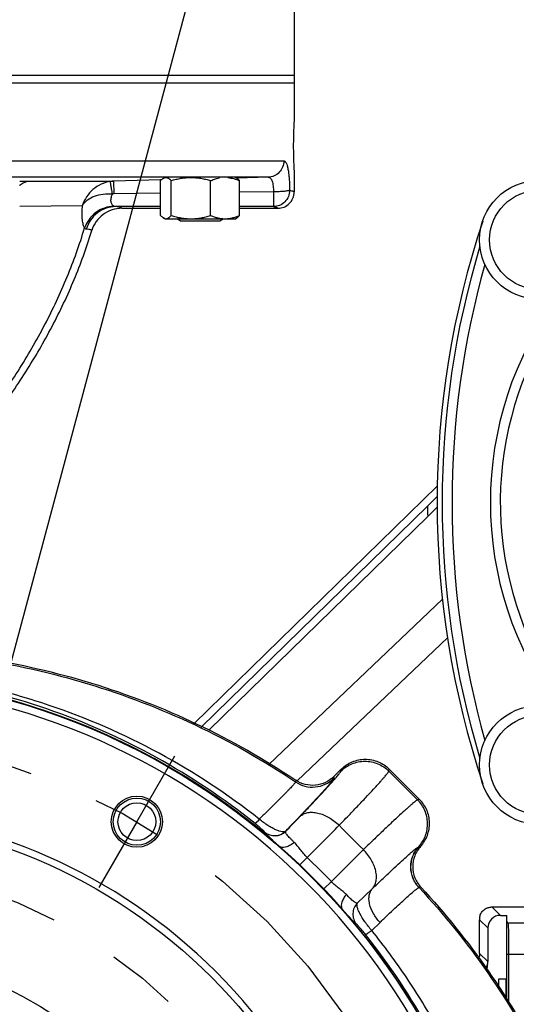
# Model space of a CAD drawing. Header units: inches. Extents: x 0 to 34, y 0 to 22.
# Tile 22 of 175: x 4.9 to 5.9, y 6.1 to 8.1. Entities that reach past the tile are written whole.
import ezdxf

# ---------------------------------------------------------------- set-up
doc = ezdxf.new("R2010")
doc.units = ezdxf.units.IN
doc.header["$LTSCALE"] = 1.87
doc.header["$MEASUREMENT"] = 0
doc.linetypes.add('CENTER', pattern=[0.6, 0.375, -0.075, 0.075, -0.075])
doc.layers.get('0').update_dxf_attribs({"linetype": 'CONTINUOUS'})
doc.layers.add('3_ALL_AXES', color=7, linetype='CONTINUOUS')
doc.layers.add('7_ALL_FEATURES', color=7, linetype='CONTINUOUS')
doc.styles.get("Standard").update_dxf_attribs({"font": 'txt', "width": 0.8})
doc.dimstyles.new('DIMSTYLE_2', dxfattribs={"dimtxt": 0.14, "dimasz": 0.156, "dimexe": 0.125, "dimexo": 0.0625, "dimgap": 0.07, "dimtad": 0, "dimtih": 1, "dimtoh": 1, "dimlfac": 4, "dimzin": 4, "dimdsep": 46, "dimtxsty": 'Standard', "dimblk": '_FILLED', "dimblk1": '_FILLED', "dimblk2": '_FILLED', "dimcen": 0.09, "dimadec": 0, "dimazin": 0, "dimtp": 0.001, "dimtm": 0.001, "dimtfac": 1, "dimtofl": 0, "dimtmove": 0, "dimatfit": 3, "dimldrblk": '_FILLED', "dimfxl": 0, "dimtolj": 1, "dimtzin": 4, "dimarcsym": 0})
doc.dimstyles.new('DIMSTYLE_4', dxfattribs={"dimtxt": 0.14, "dimasz": 0.156, "dimexe": 0.125, "dimexo": 0.0625, "dimgap": 0.09, "dimtad": 0, "dimtih": 1, "dimtoh": 1, "dimdec": 0, "dimlfac": 4, "dimzin": 4, "dimdsep": 46, "dimtxsty": 'Standard', "dimblk": '_FILLED', "dimblk1": '_FILLED', "dimblk2": '_FILLED', "dimcen": 0.09, "dimadec": 0, "dimazin": 0, "dimtp": 0.5, "dimtm": 0.5, "dimtfac": 1, "dimtdec": 0, "dimtofl": 0, "dimtmove": 0, "dimatfit": 3, "dimldrblk": '_FILLED', "dimfxl": 0, "dimtolj": 1, "dimtzin": 4, "dimarcsym": 0})

# ---------------------------------------------------------------- blocks, each defined once
blk = doc.blocks.new('_FILLED')
at = {"color": 0, "linetype": 'ByBlock'}
blk.add_solid([(0, 0), (-1, 0.2), (-1, -0.2)], dxfattribs=at)
blk = doc.blocks.new('*D17')
at = {"color": 2, "linetype": 'Continuous'}
for p, q in [((7.6595, 8.1041), (9.6609, 8.1041)), ((9.5359, 8.1041), (9.5359, 6.7535)), ((9.5359, 5.403), (9.5359, 6.7535)), ((9.5359, 6.7535), (9.5359, 5.1201)), ((5.7732, 5.403), (9.6609, 5.403))]:
    blk.add_line(p, q, dxfattribs=at)
at = {"color": 2, "linetype": 'Continuous', "xscale": 0.156, "yscale": 0.156, "zscale": 0.156}
for p, rotation in [((9.5359, 8.1041), 90), ((9.5359, 5.403), 270)]:
    blk.add_blockref('_FILLED', p, dxfattribs=dict(at, rotation=rotation))
at = {"color": 2, "linetype": 'Continuous', "insert": (9.4239, 5.0501), "char_height": 0.14, "width": 0.784, "attachment_point": 2, "line_spacing_factor": 0.9}
blk.add_mtext('10.80\\P[274,4]', dxfattribs=at)
blk = doc.blocks.new('*D22')
at = {"color": 2, "linetype": 'Continuous'}
for p, q in [((8.6362, 9.8525), (8.6362, 0.8779)), ((4.4896, 4.1194), (4.4896, 0.8779)), ((4.4896, 1.0029), (6.2969, 1.0029)), ((8.6362, 1.0029), (7.2209, 1.0029))]:
    blk.add_line(p, q, dxfattribs=at)
at = {"color": 2, "linetype": 'Continuous', "xscale": 0.156, "yscale": 0.156, "zscale": 0.156, "rotation": 180}
blk.add_blockref('_FILLED', (4.4896, 1.0029), dxfattribs=at)
at = {"color": 2, "linetype": 'Continuous', "xscale": 0.156, "yscale": 0.156, "zscale": 0.156}
blk.add_blockref('_FILLED', (8.6362, 1.0029), dxfattribs=at)
at = {"color": 2, "linetype": 'Continuous', "insert": (6.6469, 1.0729), "char_height": 0.14, "width": 0.784, "attachment_point": 2, "line_spacing_factor": 0.9}
blk.add_mtext('16.59\\P[421,3]', dxfattribs=at)
blk = doc.blocks.new('*D25')
at = {"color": 2, "linetype": 'Continuous'}
for p, q in [((4.8293, 6.6708), (5.3932, 8.7752)), ((3.8333, 6.5396), (2.744, 8.4265))]:
    blk.add_line(p, q, dxfattribs=at)
for start, end in [(75, 93.5888), (101.4467, 120)]:
    blk.add_arc((4.4896, 5.403), 3.3662, start, end, dxfattribs=at)
for points in [[(5.2019, 8.661), (5.3608, 8.6545), (5.2166, 8.7217)], [(2.9284, 8.4205), (2.8065, 8.3182), (2.9584, 8.3656)]]:
    blk.add_solid(points, dxfattribs=at)
at = {"color": 2, "linetype": 'Continuous', "insert": (4.0502, 8.8104), "char_height": 0.14, "width": 0.317333, "attachment_point": 2, "line_spacing_factor": 0.9}
blk.add_mtext('45\\Fgdt;{\\Fgdt;~}', dxfattribs=at)
blk = doc.blocks.new('*D26')
at = {"color": 2, "linetype": 'Continuous'}
for p, q in [((4.4896, 6.7155), (4.4896, 8.5199)), ((4.8293, 6.6708), (5.2963, 8.4137))]:
    blk.add_line(p, q, dxfattribs=at)
blk.add_arc((4.4896, 5.403), 2.9919, 75, 92.6016, dxfattribs=at)
for points in [[(4.6463, 8.422), (4.4896, 8.3949), (4.6447, 8.3596)], [(5.105, 8.299), (5.2639, 8.2929), (5.1196, 8.3597)]]:
    blk.add_solid(points, dxfattribs=at)
at = {"color": 2, "linetype": 'Continuous', "insert": (4.1251, 8.4426), "char_height": 0.14, "width": 0.317333, "attachment_point": 2, "line_spacing_factor": 0.9}
blk.add_mtext('15\\Fgdt;{\\Fgdt;~}', dxfattribs=at)

msp = doc.modelspace()

# ---------------------------------------------------------------- linework, layer by layer
at = {"color": 7, "linetype": 'Continuous'}
for p, q in [((5.427072, 7.952986), (3.552135, 7.952986)), ((5.427088, 7.952986), (5.427088, 7.882673)), ((3.552088, 7.798396), (5.40655, 7.798396)), ((5.427088, 7.773298), (5.427088, 7.736747)), ((5.375594, 7.765907), (3.583738, 7.765907)), ((4.881729, 7.758301), (4.901955, 7.758283)), ((4.901955, 7.758283), (5.069146, 7.758145)), ((5.069775, 7.732843), (5.069145, 7.758145)), ((5.161785, 7.760468), (5.069146, 7.758145)), ((5.163082, 7.7605), (5.161785, 7.760468)), ((5.375594, 7.765907), (5.313134, 7.76431)), ((5.161817, 7.73399), (5.069775, 7.732843)), ((5.386126, 7.736832), (5.318664, 7.735972)), ((5.386126, 7.736832), (5.386045, 7.707506)), ((4.88219, 7.70815), (5.006547, 7.710066)), ((5.161817, 7.707528), (5.07264, 7.70754)), ((5.084797, 7.704236), (5.161817, 7.704236)), ((5.386045, 7.707506), (5.318664, 7.707511)), ((5.318664, 7.704236), (5.394588, 7.704236)), ((5.019392, 7.66205), (5.013956, 7.662791)), ((5.02443, 7.65806), (5.024988, 7.659892)), ((5.69212, 7.112607), (5.711575, 7.131602)), ((5.711534, 7.110599), (5.692559, 7.092072)), ((5.506266, 6.575226), (5.50584, 6.571676)), ((5.506266, 6.575226), (5.520819, 6.58978)), ((5.520041, 6.585889), (5.520819, 6.58978)), ((5.615447, 6.585868), (5.616234, 6.589801)), ((5.615447, 6.585868), (5.672471, 6.528844)), ((5.616234, 6.589801), (5.676403, 6.529631)), ((5.430347, 6.567885), (5.429827, 6.564429)), ((5.676403, 6.529631), (5.672471, 6.528844)), ((5.368446, 6.464691), (5.368475, 6.464929)), ((5.41045, 6.466659), (5.410476, 6.466899)), ((5.674969, 6.435797), (5.678566, 6.436504)), ((5.674661, 6.435716), (5.674969, 6.435797)), ((5.453096, 6.414559), (5.438579, 6.399502)), ((5.501159, 6.366489), (5.486105, 6.351975)), ((5.552734, 6.323569), (5.582844, 6.352642)), ((5.675189, 6.354493), (5.675478, 6.354547)), ((5.581416, 6.2693), (5.597889, 6.285254))]:
    msp.add_line(p, q, dxfattribs=at)
for centre, radius, start, end in [((6.363848, 7.827986), 0.938354, 176.658895, 183.341105), ((5.070766, 7.696142), 0.062024, 91.497253, 98.546054), ((5.070556, 7.668506), 0.064342, 90.695318, 94.094565), ((4.489588, 5.402986), 1.376091, 337.61115, 105.051931), ((3.048888, 8.7934), 3.315222, 315.425554, 316.137285), ((-3.34203, 15.256654), 12.471442, 314.847417, 315.2610304), ((6.44663, 7.359526), 1.281162, 223.460277, 226.508028), ((5.388365, 6.488793), 0.031268, 230.428737, 314.936251), ((5.388391, 6.489034), 0.031268, 230.43404, 314.933043), ((13.813796, -1.898183), 11.721977, 134.725801, 135.1657828), ((4.05548, 4.969104), 2.010639, 44.026847, 45.96401), ((5.80029, 5.775273), 0.592568, 101.813241, 102.159198)]:
    msp.add_arc(centre, radius, start, end, dxfattribs=at)
for points, knots in [([(5.40655, 7.798396), (5.40655, 7.794242), (5.404963, 7.785872), (5.398139, 7.77519), (5.387872, 7.767884), (5.379663, 7.766016), (5.375594, 7.765907)], [0, 0, 0, 0, 0.25251061, 0.50357685, 0.75255934, 1, 1, 1, 1]), ([(5.40655, 7.798396), (5.406976, 7.798395), (5.407888, 7.798196), (5.409132, 7.797346), (5.410283, 7.796), (5.411851, 7.793309), (5.413505, 7.788635), (5.415086, 7.781643), (5.416363, 7.772983), (5.417327, 7.762911), (5.41797, 7.751756), (5.418182, 7.743991), (5.418238, 7.739995)], [0, 0, 0, 0, 0.02077068, 0.04407687, 0.07219051, 0.10642552, 0.19532332, 0.31228902, 0.45558561, 0.62154528, 0.80523734, 1, 1, 1, 1]), ([(4.881401, 7.749776), (4.881822, 7.750133), (4.883502, 7.751505), (4.885291, 7.752745), (4.886677, 7.753577)], [0, 0, 0, 0, 0.25474507, 1, 1, 1, 1]), ([(4.886677, 7.753577), (4.889027, 7.754987), (4.893968, 7.75724), (4.899327, 7.758183), (4.901955, 7.758283)], [0, 0, 0, 0, 0.51036597, 1, 1, 1, 1]), ([(5.061549, 7.757477), (5.055285, 7.756535), (5.042938, 7.752715), (5.026797, 7.742128), (5.014071, 7.727654), (5.008479, 7.716076), (5.006541, 7.710072)], [0, 0, 0, 0, 0.24954459, 0.50080082, 0.75147245, 1, 1, 1, 1]), ([(5.065956, 7.732683), (5.065708, 7.734333), (5.065218, 7.737535), (5.064491, 7.742139), (5.063807, 7.746307), (5.063187, 7.749919), (5.062645, 7.75288), (5.062245, 7.754905), (5.061965, 7.756141), (5.061809, 7.756776), (5.061677, 7.757196), (5.061599, 7.757417), (5.061549, 7.757477)], [0, 0, 0, 0, 0.19866079, 0.38559707, 0.5548356, 0.70140646, 0.8218961, 0.91312, 0.94704003, 0.97291687, 0.99059034, 1, 1, 1, 1]), ([(5.375593, 7.765907), (5.376381, 7.765917), (5.378058, 7.765576), (5.380262, 7.763934), (5.382084, 7.761309), (5.383569, 7.757783), (5.384719, 7.753423), (5.385849, 7.746372), (5.38612, 7.740733), (5.386126, 7.736832)], [0, 0, 0, 0, 0.07112092, 0.14873941, 0.24208634, 0.35633706, 0.49236491, 0.64801224, 1, 1, 1, 1]), ([(5.006541, 7.710072), (5.009077, 7.71424), (5.016141, 7.721933), (5.030535, 7.729455), (5.047659, 7.733017), (5.059753, 7.733079), (5.065956, 7.732685)], [0, 0, 0, 0, 0.21970363, 0.45814662, 0.72012441, 1, 1, 1, 1]), ([(5.068892, 7.708445), (5.068205, 7.708779), (5.066867, 7.709659), (5.064531, 7.712326), (5.062869, 7.717462), (5.063234, 7.724836), (5.064862, 7.73), (5.065962, 7.732683)], [0, 0, 0, 0, 0.08617204, 0.17825769, 0.39508644, 0.67292478, 1, 1, 1, 1]), ([(5.418238, 7.739995), (5.418223, 7.735777), (5.416529, 7.727264), (5.409367, 7.716491), (5.398691, 7.709242), (5.390227, 7.707522), (5.386045, 7.707506)], [0, 0, 0, 0, 0.25096911, 0.50150133, 0.75116242, 1, 1, 1, 1]), ([(5.418238, 7.739995), (5.418077, 7.739879), (5.417647, 7.739666), (5.416457, 7.739252), (5.414357, 7.738792), (5.411183, 7.738301), (5.407207, 7.737856), (5.402559, 7.737471), (5.39546, 7.737049), (5.38992, 7.736884), (5.386126, 7.736832)], [0, 0, 0, 0, 0.01841361, 0.04398835, 0.11667771, 0.21686864, 0.34151347, 0.48693667, 0.64869145, 1, 1, 1, 1]), ([(5.394588, 7.704236), (5.398816, 7.704236), (5.407365, 7.705927), (5.418164, 7.713167), (5.425399, 7.72397), (5.427088, 7.732519), (5.427088, 7.736747)], [0, 0, 0, 0, 0.250033, 0.50000437, 0.74997386, 1, 1, 1, 1]), ([(5.418238, 7.739995), (5.419534, 7.739759), (5.421341, 7.739397), (5.423548, 7.738817), (5.424795, 7.738421), (5.425782, 7.738015), (5.426587, 7.73758), (5.427088, 7.737075), (5.427088, 7.736747)], [0, 0, 0, 0, 0.40847721, 0.57120362, 0.70658136, 0.81518556, 0.89818583, 1, 1, 1, 1]), ([(5.010637, 7.665192), (5.010075, 7.666026), (5.009076, 7.668097), (5.007951, 7.671763), (5.007049, 7.676322), (5.006115, 7.684), (5.005749, 7.695369), (5.006168, 7.704906), (5.006547, 7.710066)], [0, 0, 0, 0, 0.06620624, 0.1501441, 0.25218505, 0.37178344, 0.6592165, 1, 1, 1, 1]), ([(5.068895, 7.708445), (5.062519, 7.708192), (5.049728, 7.705704), (5.032538, 7.696512), (5.018774, 7.682728), (5.012709, 7.671212), (5.010637, 7.665192)], [0, 0, 0, 0, 0.24936708, 0.50035795, 0.75115258, 1, 1, 1, 1]), ([(5.07264, 7.70754), (5.07231, 7.707555), (5.071025, 7.707667), (5.069757, 7.708029), (5.068892, 7.708445)], [0, 0, 0, 0, 0.2560372, 1, 1, 1, 1]), ([(5.07264, 7.70754), (5.066132, 7.707506), (5.052997, 7.70528), (5.035411, 7.695838), (5.021597, 7.68129), (5.01583, 7.669135), (5.013956, 7.662791)], [0, 0, 0, 0, 0.24797982, 0.49719214, 0.74796212, 1, 1, 1, 1]), ([(5.084797, 7.704236), (5.078178, 7.704236), (5.064846, 7.702098), (5.046939, 7.692791), (5.032833, 7.678359), (5.026913, 7.666224), (5.024988, 7.659892)], [0, 0, 0, 0, 0.25001869, 0.50000085, 0.74998267, 1, 1, 1, 1]), ([(5.084797, 7.704236), (5.084862, 7.70458), (5.084129, 7.705142), (5.083136, 7.705528), (5.081776, 7.705951), (5.080061, 7.706347), (5.076973, 7.70694), (5.074453, 7.707302), (5.07264, 7.70754)], [0, 0, 0, 0, 0.08181363, 0.16055281, 0.26833967, 0.40595419, 0.57371539, 1, 1, 1, 1]), ([(5.386045, 7.707506), (5.387304, 7.707268), (5.389058, 7.706904), (5.391197, 7.70632), (5.392404, 7.705922), (5.393354, 7.705512), (5.394133, 7.705073), (5.3946, 7.704558), (5.394588, 7.704236)], [0, 0, 0, 0, 0.40844222, 0.57098335, 0.70609908, 0.81441819, 0.8972208, 1, 1, 1, 1]), ([(4.513404, 6.958032), (4.568957, 7.010436), (4.675904, 7.116516), (4.796609, 7.259433), (4.879246, 7.37963), (4.932769, 7.471824), (4.977418, 7.566791), (5.00076, 7.632213), (5.010637, 7.665192)], [0, 0, 0, 0, 0.26204177, 0.51650085, 0.64040378, 0.76213456, 0.8818752, 1, 1, 1, 1]), ([(4.535931, 6.96425), (4.590421, 7.015586), (4.695236, 7.119642), (4.813449, 7.259913), (4.894507, 7.377851), (4.947156, 7.468327), (4.991274, 7.561515), (5.014525, 7.625698), (5.02443, 7.65806)], [0, 0, 0, 0, 0.2617667, 0.51603857, 0.6399474, 0.76176215, 0.8816615, 1, 1, 1, 1]), ([(5.013956, 7.662791), (5.013333, 7.662861), (5.011986, 7.663454), (5.01107, 7.664552), (5.010637, 7.665192)], [0, 0, 0, 0, 0.44802506, 1, 1, 1, 1]), ([(5.024988, 7.659892), (5.025015, 7.659984), (5.024998, 7.660216), (5.024737, 7.660508), (5.024312, 7.660777), (5.023699, 7.661042), (5.022897, 7.661304), (5.021448, 7.661679), (5.020253, 7.661904), (5.019392, 7.66205)], [0, 0, 0, 0, 0.04563184, 0.10171866, 0.18017192, 0.28552062, 0.41955203, 0.58307713, 1, 1, 1, 1]), ([(4.588622, 6.829029), (4.661891, 6.828204), (4.809465, 6.815653), (5.026846, 6.765518), (5.236778, 6.684312), (5.367942, 6.609934), (5.430347, 6.567885)], [0, 0, 0, 0, 0.24620023, 0.49562123, 0.74716477, 1, 1, 1, 1]), ([(4.573983, 6.825595), (4.648386, 6.825556), (4.798391, 6.814168), (5.019519, 6.764588), (5.233106, 6.682762), (5.366444, 6.607226), (5.429827, 6.564429)], [0, 0, 0, 0, 0.24609013, 0.49547058, 0.74704595, 1, 1, 1, 1]), ([(5.357911, 6.490513), (5.295456, 6.539683), (5.161874, 6.627466), (4.978761, 6.707166), (4.825952, 6.751544), (4.708876, 6.774937), (4.590273, 6.788218), (4.510723, 6.790246), (4.471006, 6.789562)], [0, 0, 0, 0, 0.25003573, 0.49998182, 0.62502901, 0.75005241, 0.87504838, 1, 1, 1, 1]), ([(5.349486, 6.481856), (5.287765, 6.53123), (5.155587, 6.619528), (4.937876, 6.716004), (4.707017, 6.773889), (4.548663, 6.785621), (4.469754, 6.784725)], [0, 0, 0, 0, 0.25018868, 0.50025917, 0.75020828, 1, 1, 1, 1]), ([(5.520041, 6.585889), (5.526248, 6.592083), (5.541277, 6.602127), (5.567741, 6.60734), (5.594206, 6.602114), (5.609237, 6.592065), (5.615447, 6.585868)], [0, 0, 0, 0, 0.24994698, 0.4999301, 0.74995412, 1, 1, 1, 1]), ([(5.520819, 6.58978), (5.527025, 6.595986), (5.54205, 6.606055), (5.568523, 6.611299), (5.595, 6.606072), (5.610028, 6.596006), (5.616234, 6.589801)], [0, 0, 0, 0, 0.25003095, 0.50000282, 0.74997491, 1, 1, 1, 1]), ([(5.506266, 6.575226), (5.501418, 6.570379), (5.489951, 6.562294), (5.469738, 6.556745), (5.448836, 6.558315), (5.436032, 6.564055), (5.430347, 6.567885)], [0, 0, 0, 0, 0.25002276, 0.50000122, 0.74997898, 1, 1, 1, 1]), ([(5.43917, 6.496173), (5.445108, 6.502366), (5.45636, 6.51415), (5.472188, 6.530909), (5.485956, 6.54569), (5.496042, 6.556717), (5.502954, 6.564434), (5.507263, 6.569328), (5.510957, 6.573617), (5.514025, 6.577288), (5.516463, 6.58033), (5.518261, 6.582735), (5.519346, 6.584353), (5.519861, 6.585337), (5.520007, 6.585723), (5.520041, 6.585889)], [0, 0, 0, 0, 0.21284424, 0.40420098, 0.57188202, 0.71398094, 0.77492353, 0.82889386, 0.87574253, 0.91534382, 0.94759832, 0.97243898, 0.98985231, 0.99580927, 1, 1, 1, 1]), ([(5.516696, 6.478277), (5.523906, 6.48574), (5.537574, 6.499935), (5.556815, 6.520111), (5.573576, 6.537883), (5.585874, 6.551122), (5.59432, 6.560373), (5.599593, 6.566231), (5.604124, 6.571357), (5.607898, 6.575734), (5.61091, 6.57935), (5.613147, 6.582194), (5.614515, 6.584093), (5.615188, 6.585236), (5.615392, 6.585678), (5.615447, 6.585868)], [0, 0, 0, 0, 0.21299662, 0.40447146, 0.57224777, 0.71441182, 0.77537332, 0.82935188, 0.87619628, 0.91577818, 0.94799386, 0.97276838, 0.99007053, 0.99593949, 1, 1, 1, 1]), ([(5.429827, 6.564429), (5.429803, 6.564302), (5.429671, 6.564), (5.429212, 6.563216), (5.428247, 6.561909), (5.426667, 6.559958), (5.424532, 6.55749), (5.421846, 6.55451), (5.418598, 6.551022), (5.414782, 6.547021), (5.408565, 6.540654), (5.399453, 6.531513), (5.38713, 6.519203), (5.373086, 6.505312), (5.363145, 6.495591), (5.357911, 6.490513)], [0, 0, 0, 0, 0.00375663, 0.0094398, 0.02645784, 0.05082373, 0.08242575, 0.12126284, 0.16739908, 0.22092263, 0.28191767, 0.42599483, 0.59597353, 0.78807219, 1, 1, 1, 1]), ([(5.50584, 6.571676), (5.50582, 6.571502), (5.505663, 6.571084), (5.505294, 6.570383), (5.504728, 6.56948), (5.50362, 6.567876), (5.501743, 6.565413), (5.498909, 6.561916), (5.495326, 6.557678), (5.490991, 6.552696), (5.485898, 6.546971), (5.477647, 6.537855), (5.465592, 6.524812), (5.449226, 6.507394), (5.430586, 6.487798), (5.417404, 6.474078), (5.410476, 6.466899)], [0, 0, 0, 0, 0.00369436, 0.00929449, 0.0167996, 0.02618805, 0.05053913, 0.08226757, 0.12138432, 0.16791098, 0.22193109, 0.28346258, 0.42796841, 0.59758247, 0.78897864, 1, 1, 1, 1]), ([(5.429827, 6.564429), (5.435514, 6.560588), (5.448327, 6.554827), (5.469251, 6.553222), (5.489494, 6.558751), (5.500985, 6.566829), (5.50584, 6.571676)], [0, 0, 0, 0, 0.25001712, 0.50005419, 0.75006067, 1, 1, 1, 1]), ([(5.672471, 6.528844), (5.672281, 6.528789), (5.671839, 6.528585), (5.670696, 6.527913), (5.668797, 6.526544), (5.665953, 6.524307), (5.662337, 6.521295), (5.657959, 6.51752), (5.652833, 6.51299), (5.646975, 6.507716), (5.637723, 6.499269), (5.624482, 6.486969), (5.606707, 6.470207), (5.586528, 6.450962), (5.572331, 6.437291), (5.564866, 6.43008)], [0, 0, 0, 0, 0.00405992, 0.00992775, 0.02722738, 0.05199852, 0.08421149, 0.12379113, 0.17063323, 0.22460958, 0.28556941, 0.4277306, 0.5955063, 0.78698556, 1, 1, 1, 1]), ([(5.674661, 6.435716), (5.680387, 6.442015), (5.689515, 6.456964), (5.693821, 6.48275), (5.688307, 6.508308), (5.678486, 6.522817), (5.672471, 6.528844)], [0, 0, 0, 0, 0.24995265, 0.49993916, 0.74996094, 1, 1, 1, 1]), ([(5.678566, 6.436504), (5.6843, 6.442802), (5.69345, 6.457746), (5.697781, 6.48354), (5.692262, 6.509105), (5.682426, 6.523608), (5.676403, 6.529631)], [0, 0, 0, 0, 0.25002984, 0.50000304, 0.74997658, 1, 1, 1, 1]), ([(5.43917, 6.496173), (5.441179, 6.498055), (5.445978, 6.501287), (5.454552, 6.503961), (5.464257, 6.504504), (5.478747, 6.502359), (5.497391, 6.494407), (5.510552, 6.484267), (5.516697, 6.478277)], [0, 0, 0, 0, 0.09546939, 0.1970629, 0.30796091, 0.42972424, 0.70238941, 1, 1, 1, 1]), ([(5.357911, 6.490512), (5.356844, 6.48928), (5.355321, 6.487546), (5.353378, 6.485421), (5.352197, 6.484174), (5.351222, 6.483196), (5.350452, 6.482472), (5.34992, 6.48206), (5.349602, 6.481849), (5.349486, 6.481856)], [0, 0, 0, 0, 0.4032648, 0.5709759, 0.71290173, 0.82763771, 0.91394819, 0.97119932, 1, 1, 1, 1]), ([(5.368475, 6.464929), (5.368482, 6.464991), (5.36839, 6.465165), (5.368188, 6.465451), (5.367833, 6.465866), (5.36734, 6.466395), (5.366697, 6.467047), (5.365544, 6.468169), (5.3637, 6.469877), (5.360992, 6.472285), (5.35765, 6.47516), (5.35375, 6.478415), (5.350954, 6.480683), (5.349486, 6.481856)], [0, 0, 0, 0, 0.00730935, 0.02130487, 0.04241777, 0.07082194, 0.10665142, 0.15005362, 0.26019207, 0.40233528, 0.5764204, 0.77889064, 1, 1, 1, 1]), ([(5.410475, 6.466898), (5.409654, 6.466224), (5.407935, 6.465612), (5.405446, 6.465436), (5.402106, 6.465663), (5.397176, 6.466843), (5.390543, 6.469363), (5.383021, 6.47308), (5.374855, 6.477927), (5.366342, 6.483782), (5.360721, 6.488179), (5.357912, 6.490513)], [0, 0, 0, 0, 0.05337761, 0.08675166, 0.12558925, 0.22088949, 0.34003081, 0.48140349, 0.64178773, 0.81656284, 1, 1, 1, 1]), ([(5.384004, 6.448762), (5.382792, 6.449893), (5.380517, 6.452025), (5.377344, 6.455033), (5.374641, 6.457644), (5.372425, 6.459846), (5.370702, 6.461633), (5.369484, 6.463002), (5.368779, 6.463898), (5.368495, 6.464417), (5.368437, 6.464615), (5.368446, 6.464691)], [0, 0, 0, 0, 0.22248754, 0.41859846, 0.5870076, 0.72697, 0.83801809, 0.92007248, 0.97343884, 0.98980278, 1, 1, 1, 1]), ([(5.427309, 6.444405), (5.425848, 6.445826), (5.423092, 6.448531), (5.419273, 6.452405), (5.416047, 6.455854), (5.413474, 6.45885), (5.411585, 6.461392), (5.410404, 6.463496), (5.409902, 6.465266), (5.410193, 6.466304), (5.41045, 6.466659)], [0, 0, 0, 0, 0.21215322, 0.40198363, 0.56637296, 0.70363822, 0.81306933, 0.89543713, 0.95432677, 1, 1, 1, 1]), ([(5.427309, 6.444405), (5.425061, 6.442398), (5.421483, 6.439721), (5.416362, 6.43699), (5.409774, 6.434361), (5.403412, 6.43371), (5.399379, 6.435414)], [0, 0, 0, 0, 0.29664345, 0.43690621, 0.56900697, 1, 1, 1, 1]), ([(5.453096, 6.414559), (5.450543, 6.416984), (5.445764, 6.422034), (5.439389, 6.429967), (5.433519, 6.437603), (5.429448, 6.442325), (5.427309, 6.444405)], [0, 0, 0, 0, 0.26763053, 0.52743224, 0.77321978, 1, 1, 1, 1]), ([(5.678566, 6.436504), (5.673588, 6.431037), (5.665599, 6.418119), (5.661539, 6.395809), (5.665822, 6.37354), (5.673944, 6.360704), (5.678978, 6.35529)], [0, 0, 0, 0, 0.25002701, 0.50000191, 0.74997645, 1, 1, 1, 1]), ([(5.582844, 6.352642), (5.584715, 6.354656), (5.587923, 6.359462), (5.590566, 6.368034), (5.591088, 6.377729), (5.588925, 6.392197), (5.580973, 6.410805), (5.570849, 6.423942), (5.56487, 6.430076)], [0, 0, 0, 0, 0.09547277, 0.19711124, 0.30806048, 0.42985614, 0.70250019, 1, 1, 1, 1]), ([(5.582844, 6.352642), (5.589096, 6.358639), (5.601021, 6.37003), (5.618026, 6.386107), (5.633106, 6.400188), (5.646046, 6.412071), (5.655437, 6.42048), (5.661759, 6.425958), (5.66555, 6.429153), (5.668715, 6.431715), (5.671246, 6.433654), (5.673136, 6.434946), (5.674215, 6.435573), (5.674661, 6.435716)], [0, 0, 0, 0, 0.20969425, 0.39918317, 0.56646093, 0.70908155, 0.82445154, 0.87156786, 0.91157286, 0.94443948, 0.97014535, 0.98866475, 1, 1, 1, 1]), ([(5.675189, 6.354493), (5.670155, 6.359909), (5.662033, 6.372748), (5.65772, 6.395011), (5.66174, 6.41732), (5.669697, 6.430248), (5.674661, 6.435716)], [0, 0, 0, 0, 0.25011225, 0.50022278, 0.75020501, 1, 1, 1, 1]), ([(5.675478, 6.354547), (5.670441, 6.359961), (5.662314, 6.372799), (5.658003, 6.395069), (5.662034, 6.41739), (5.67, 6.430324), (5.674969, 6.435797)], [0, 0, 0, 0, 0.25001343, 0.50006302, 0.75007631, 1, 1, 1, 1]), ([(5.531008, 6.340699), (5.528928, 6.342838), (5.524205, 6.346909), (5.516569, 6.352778), (5.508633, 6.359154), (5.503582, 6.363934), (5.501157, 6.366487)], [0, 0, 0, 0, 0.22673802, 0.47252157, 0.7323367, 1, 1, 1, 1]), ([(5.531008, 6.340699), (5.529, 6.338452), (5.526324, 6.334874), (5.523595, 6.329754), (5.520967, 6.323166), (5.520317, 6.316805), (5.522021, 6.312772)], [0, 0, 0, 0, 0.29663338, 0.43689137, 0.56898901, 1, 1, 1, 1]), ([(5.552734, 6.323569), (5.551758, 6.323226), (5.549757, 6.323917), (5.547354, 6.325433), (5.544821, 6.327388), (5.541916, 6.329935), (5.537201, 6.334383), (5.533561, 6.338074), (5.531008, 6.340699)], [0, 0, 0, 0, 0.11017869, 0.1976529, 0.31017745, 0.44789062, 0.60992092, 1, 1, 1, 1]), ([(5.597889, 6.285254), (5.592779, 6.290681), (5.584149, 6.302206), (5.577411, 6.318419), (5.575634, 6.330958), (5.576134, 6.33934), (5.578448, 6.346744), (5.581227, 6.350898), (5.582844, 6.352642)], [0, 0, 0, 0, 0.29861897, 0.57112922, 0.69265339, 0.80332391, 0.90472165, 1, 1, 1, 1]), ([(5.597889, 6.285254), (5.603034, 6.290223), (5.612883, 6.29968), (5.626994, 6.313054), (5.639608, 6.324827), (5.650514, 6.334777), (5.658485, 6.341786), (5.663866, 6.346331), (5.66711, 6.348981), (5.669845, 6.351114), (5.672068, 6.35274), (5.673771, 6.353842), (5.674768, 6.354372), (5.675189, 6.354493)], [0, 0, 0, 0, 0.20650685, 0.39419946, 0.56125943, 0.70460424, 0.82037854, 0.86765512, 0.90793917, 0.94129936, 0.96777796, 0.98736446, 1, 1, 1, 1]), ([(5.675478, 6.354547), (5.724922, 6.301571), (5.816548, 6.187577), (5.928943, 5.998213), (6.01494, 5.793459), (6.053137, 5.64966), (6.067108, 5.576637)], [0, 0, 0, 0, 0.24658493, 0.49564502, 0.74700752, 1, 1, 1, 1]), ([(5.678978, 6.35529), (5.727375, 6.303248), (5.81717, 6.191445), (5.927802, 6.006032), (6.013143, 5.805705), (6.051731, 5.665021), (6.06613, 5.593543)], [0, 0, 0, 0, 0.24660566, 0.49564185, 0.74698608, 1, 1, 1, 1]), ([(5.552734, 6.323569), (5.550099, 6.320853), (5.545786, 6.314392), (5.543223, 6.303083), (5.54484, 6.291608), (5.548606, 6.284824), (5.551008, 6.281909)], [0, 0, 0, 0, 0.25016808, 0.50032888, 0.75030135, 1, 1, 1, 1]), ([(5.581416, 6.2693), (5.576573, 6.274816), (5.568062, 6.285579), (5.559369, 6.299386), (5.554696, 6.309339), (5.552688, 6.315211), (5.551877, 6.319857), (5.552229, 6.322599), (5.552733, 6.323569)], [0, 0, 0, 0, 0.35000384, 0.65321756, 0.77534659, 0.87381988, 0.94789316, 1, 1, 1, 1]), ([(5.551008, 6.281909), (5.550747, 6.282022), (5.550129, 6.28246), (5.549058, 6.283351), (5.547631, 6.284676), (5.545847, 6.286421), (5.54371, 6.28859), (5.540161, 6.29228), (5.537352, 6.295272), (5.535367, 6.297398)], [0, 0, 0, 0, 0.03871376, 0.10186982, 0.19007656, 0.30338192, 0.44159283, 0.60427016, 1, 1, 1, 1]), ([(5.569264, 6.261066), (5.566997, 6.263928), (5.563695, 6.267995), (5.559443, 6.273015), (5.556814, 6.276026), (5.554661, 6.278407), (5.553007, 6.280146), (5.551939, 6.281199), (5.551325, 6.281711), (5.551102, 6.281868), (5.551008, 6.281909)], [0, 0, 0, 0, 0.39482223, 0.56639235, 0.71126514, 0.8270401, 0.91342236, 0.97083946, 0.98888415, 1, 1, 1, 1]), ([(5.581416, 6.2693), (5.57984, 6.26812), (5.577592, 6.266458), (5.574747, 6.264424), (5.573025, 6.263229), (5.571612, 6.262288), (5.57053, 6.26162), (5.569833, 6.261233), (5.569451, 6.261085), (5.569313, 6.261055), (5.569264, 6.261066)], [0, 0, 0, 0, 0.40132935, 0.56981318, 0.71286138, 0.82866033, 0.91556841, 0.97259838, 0.98987223, 1, 1, 1, 1]), ([(5.866832, 5.40489), (5.866905, 5.481721), (5.854149, 5.635729), (5.796735, 5.860139), (5.702619, 6.071908), (5.617038, 6.200765), (5.569264, 6.261066)], [0, 0, 0, 0, 0.24983966, 0.49975779, 0.74983437, 1, 1, 1, 1]), ([(5.889141, 5.402986), (5.888591, 5.480911), (5.874424, 5.637004), (5.814813, 5.864193), (5.734119, 6.042831), (5.652317, 6.175937), (5.605889, 6.238872), (5.581416, 6.2693)], [0, 0, 0, 0, 0.24979267, 0.4996607, 0.74967583, 0.87483204, 1, 1, 1, 1])]:
    msp.add_open_spline(points, degree=3, knots=knots, dxfattribs=at)
at = {"layer": '3_ALL_AXES', "color": 7, "linetype": 'Continuous'}
for p, q in [((5.427088, 8.218611), (5.427088, 7.952986)), ((3.552089, 7.968611), (5.427088, 7.968611)), ((5.427083, 7.952986), (3.552135, 7.952986)), ((5.161817, 7.689766), (5.161817, 7.759206)), ((5.182831, 7.689766), (5.182831, 7.759206)), ((5.261254, 7.689766), (5.261254, 7.759206)), ((5.27303, 7.763197), (5.278697, 7.764457)), ((5.313142, 7.763991), (5.310553, 7.765486)), ((5.318664, 7.689766), (5.318664, 7.759206)), ((5.169928, 7.683486), (5.167339, 7.68498)), ((5.169928, 7.683486), (5.310553, 7.683486)), ((5.200866, 7.679611), (5.194154, 7.683486)), ((5.200866, 7.679611), (5.279615, 7.679611)), ((5.279616, 7.679611), (5.286327, 7.683486)), ((5.310553, 7.683486), (5.313142, 7.68498)), ((5.795838, 6.223765), (5.795838, 6.290751)), ((5.853138, 6.281162), (5.852808, 6.283751)), ((5.853443, 6.274672), (5.853138, 6.281162)), ((5.854072, 6.122764), (5.854072, 6.221289)), ((5.833838, 6.173236), (5.848838, 6.173236)), ((5.833838, 6.153653), (5.833838, 6.173235)), ((5.848838, 6.130754), (5.848838, 6.173235))]:
    msp.add_line(p, q, dxfattribs=at)
at = {"layer": '3_ALL_AXES', "color": 7, "linetype": 'CENTER'}
for q in [(5.189963, 6.616071), (5.039213, 6.354964)]:
    msp.add_line((5.114588, 6.485517), q, dxfattribs=at)
for radius in [1.25, 1]:
    msp.add_circle((4.489588, 5.402986), radius, dxfattribs=at)
at = {"layer": '3_ALL_AXES', "color": 7, "linetype": 'Continuous'}
for centre, radius in [((5.114588, 6.485517), 0.05075), ((4.489588, 5.402986), 1.09375), ((4.489588, 5.402986), 0.75)]:
    msp.add_circle(centre, radius, dxfattribs=at)
for centre, radius, start, end in [((7.483039, 7.11985), 1.742126, 164.247922, 195.752078), ((6.504488, 7.11985), 0.687329, 143.36097, 216.63903), ((6.504588, 7.119736), 0.8125, 180.502725, 181.951175)]:
    msp.add_arc(centre, radius, start, end, dxfattribs=at)
for major_axis, start_param, end_param in [((0.030029, 0.004869), 0.94706521, 1.04216295), ((0.004869, 0.030029), -4.1837556, -4.08865787)]:
    msp.add_ellipse((5.804175, 6.307399), major_axis=major_axis, ratio=0.2253506, start_param=start_param, end_param=end_param, dxfattribs=at)
for points, knots in [([(5.161817, 7.759206), (5.162267, 7.759707), (5.163167, 7.760665), (5.164562, 7.761979), (5.165969, 7.763116), (5.166946, 7.763763), (5.167435, 7.764046)], [0, 0, 0, 0, 0.27164915, 0.52917906, 0.77195145, 1, 1, 1, 1]), ([(5.167435, 7.764046), (5.167829, 7.764274), (5.168622, 7.764683), (5.169849, 7.765142), (5.171084, 7.765422), (5.171914, 7.765486), (5.172324, 7.765486)], [0, 0, 0, 0, 0.26500455, 0.51770124, 0.76129528, 1, 1, 1, 1]), ([(5.172324, 7.765486), (5.17277, 7.765486), (5.173674, 7.765411), (5.175017, 7.765079), (5.176351, 7.764537), (5.177674, 7.763799), (5.178985, 7.76288), (5.180287, 7.761796), (5.181578, 7.760562), (5.182413, 7.759671), (5.182831, 7.759206)], [0, 0, 0, 0, 0.10618486, 0.21492207, 0.32836138, 0.44805811, 0.57491004, 0.70926765, 0.85107319, 1, 1, 1, 1]), ([(5.182831, 7.759206), (5.186016, 7.760158), (5.192433, 7.761902), (5.202201, 7.763914), (5.212086, 7.765192), (5.218725, 7.765486), (5.222042, 7.765486)], [0, 0, 0, 0, 0.25031723, 0.50039167, 0.75025611, 1, 1, 1, 1]), ([(5.222042, 7.765486), (5.225359, 7.765486), (5.231999, 7.765192), (5.241884, 7.763914), (5.251651, 7.761902), (5.258069, 7.760158), (5.261254, 7.759206)], [0, 0, 0, 0, 0.2497439, 0.49960835, 0.74968277, 1, 1, 1, 1]), ([(5.261254, 7.759206), (5.262221, 7.7596), (5.26608, 7.761117), (5.270031, 7.762408), (5.27303, 7.763197)], [0, 0, 0, 0, 0.25201411, 1, 1, 1, 1]), ([(5.29559, 7.765226), (5.297549, 7.765046), (5.301469, 7.764498), (5.307279, 7.76317), (5.313025, 7.761396), (5.316791, 7.75997), (5.318664, 7.759206)], [0, 0, 0, 0, 0.24674386, 0.4953831, 0.74641529, 1, 1, 1, 1]), ([(5.318664, 7.759206), (5.318214, 7.759707), (5.317314, 7.760665), (5.315919, 7.761979), (5.314512, 7.763116), (5.313535, 7.763763), (5.313046, 7.764046)], [0, 0, 0, 0, 0.27164915, 0.52917906, 0.77195145, 1, 1, 1, 1]), ([(5.161817, 7.689766), (5.162267, 7.689264), (5.163167, 7.688307), (5.164562, 7.686992), (5.165969, 7.685855), (5.166946, 7.685208), (5.167435, 7.684925)], [0, 0, 0, 0, 0.27164916, 0.52917907, 0.77195146, 1, 1, 1, 1]), ([(5.172324, 7.683486), (5.17277, 7.683486), (5.173674, 7.683561), (5.175017, 7.683892), (5.176351, 7.684434), (5.177674, 7.685172), (5.178985, 7.686091), (5.180287, 7.687175), (5.181578, 7.688409), (5.182413, 7.6893), (5.182831, 7.689766)], [0, 0, 0, 0, 0.10618486, 0.21492207, 0.32836138, 0.44805811, 0.57491003, 0.70926764, 0.85107319, 1, 1, 1, 1]), ([(5.182831, 7.689766), (5.186016, 7.688814), (5.192433, 7.687069), (5.202201, 7.685057), (5.212086, 7.683779), (5.218725, 7.683486), (5.222042, 7.683486)], [0, 0, 0, 0, 0.25031723, 0.50039167, 0.75025611, 1, 1, 1, 1]), ([(5.222042, 7.683486), (5.225359, 7.683486), (5.231999, 7.683779), (5.241884, 7.685057), (5.251651, 7.687069), (5.258069, 7.688814), (5.261254, 7.689766)], [0, 0, 0, 0, 0.2497439, 0.49960835, 0.74968277, 1, 1, 1, 1]), ([(5.261254, 7.689766), (5.263572, 7.688819), (5.268242, 7.687083), (5.275397, 7.685065), (5.282647, 7.683781), (5.287529, 7.683486), (5.289959, 7.683486)], [0, 0, 0, 0, 0.25413821, 0.50511947, 0.75337081, 1, 1, 1, 1]), ([(5.289959, 7.683486), (5.292389, 7.683486), (5.29727, 7.683781), (5.304521, 7.685065), (5.311675, 7.687083), (5.316345, 7.688819), (5.318664, 7.689766)], [0, 0, 0, 0, 0.24662921, 0.49488054, 0.7458618, 1, 1, 1, 1]), ([(5.318664, 7.689766), (5.318214, 7.689264), (5.317314, 7.688307), (5.315919, 7.686992), (5.314512, 7.685855), (5.313535, 7.685208), (5.313046, 7.684925)], [0, 0, 0, 0, 0.27164916, 0.52917907, 0.77195146, 1, 1, 1, 1]), ([(5.167435, 7.684925), (5.167829, 7.684697), (5.168622, 7.684288), (5.169849, 7.683829), (5.171084, 7.683549), (5.171914, 7.683486), (5.172324, 7.683486)], [0, 0, 0, 0, 0.26500454, 0.51770123, 0.76129527, 1, 1, 1, 1]), ([(5.795876, 6.293201), (5.795947, 6.295587), (5.79703, 6.301393), (5.802121, 6.309453), (5.810181, 6.314544), (5.815987, 6.315627), (5.818373, 6.315698)], [0, 0, 0, 0, 0.20567836, 0.50000462, 0.79432834, 1, 1, 1, 1]), ([(5.854072, 6.221289), (5.854072, 6.231495), (5.854006, 6.245967), (5.853741, 6.263762), (5.853558, 6.27135), (5.853443, 6.274672)], [0, 0, 0, 0, 0.57350103, 0.81323154, 1, 1, 1, 1]), ([(5.795838, 6.223754), (5.795838, 6.221383), (5.795373, 6.218193), (5.794339, 6.215199), (5.794044, 6.214461)], [0, 0, 0, 0, 0.74890362, 1, 1, 1, 1])]:
    msp.add_open_spline(points, degree=3, knots=knots, dxfattribs=at)
at = {"layer": '7_ALL_FEATURES', "color": 7, "linetype": 'Continuous'}
for p, q in [((5.227694, 6.680107), (5.711916, 7.1529)), ((5.242507, 6.673606), (5.69212, 7.112607)), ((5.25732, 6.667105), (5.692559, 7.092072)), ((5.376818, 6.599402), (5.722051, 6.92773)), ((5.732076, 6.851013), (5.433003, 6.566585)), ((5.958338, 6.315736), (5.820823, 6.315736)), ((5.837149, 6.29941), (5.820823, 6.315736)), ((5.837149, 6.29941), (5.849588, 6.29941)), ((5.849588, 6.129609), (5.849588, 6.29941)), ((5.812164, 6.274425), (5.795838, 6.290751)), ((5.852808, 6.283751), (5.849588, 6.28697)), ((5.958338, 6.283751), (5.852808, 6.283751)), ((5.812164, 6.274425), (5.812164, 6.207428)), ((5.795838, 6.223754), (5.812164, 6.207428)), ((5.958338, 6.221289), (5.849588, 6.221289)), ((5.810893, 6.188683), (5.810893, 6.195772))]:
    msp.add_line(p, q, dxfattribs=at)
for centre, radius in [((5.913937, 7.641503), 0.11811), ((5.913937, 7.641503), 0.098425), ((4.489588, 5.402986), 1.375), ((5.913937, 6.598196), 0.11811), ((5.913937, 6.598196), 0.098425), ((5.114588, 6.485517), 0.046875), ((5.114588, 6.485517), 0.0375), ((4.489588, 5.402986), 0.83625), ((4.489588, 5.402986), 0.7575)]:
    msp.add_circle(centre, radius, dxfattribs=at)
for centre, radius, start, end in [((6.504488, 7.11985), 0.667719, 79.019425, 275.748176), ((7.483039, 7.11985), 1.771654, 161.610437, 198.389563), ((7.483039, 7.11985), 1.761811, 163.206474, 196.793526), ((4.489588, 5.402986), 1.36, 322.180756, 127.927243), ((4.489588, 5.402986), 1.107738, 322.180756, 127.951837), ((5.85284, 6.258734), 0.025017, 90.073931, 97.469348), ((4.489588, 5.402986), 1.36, 142.180756, 307.927243), ((5.840162, 6.19575), 0.029269, 167.573007, 179.956258), ((5.787076, 6.207436), 0.025088, 347.598184, 359.981436)]:
    msp.add_arc(centre, radius, start, end, dxfattribs=at)
msp.add_ellipse((5.837179, 6.274395), major_axis=(-0.017699, 0.017699), ratio=0.99878277, start_param=-0.78478918, end_param=0.78478918, dxfattribs=at)
msp.add_open_spline([(5.811579, 6.20205), (5.811341, 6.201535), (5.810266, 6.199428), (5.808851, 6.197499), (5.807639, 6.196173)], degree=3, knots=[0, 0, 0, 0, 0.24005014, 1, 1, 1, 1], dxfattribs=at)

# ---------------------------------------------------------------- dimensions: what is measured, and where the dimension line sits
at = {"color": 2, "linetype": 'Continuous'}
for base, p1, p2, angle, picture, middle in [((4.489588, 1.002924), (8.63622, 9.914994), (4.489588, 4.181861), 180, '*D22', (6.758887, 0.897924)), ((9.535877, 5.402986), (7.597008, 8.104102), (5.710713, 5.402986), 270, '*D17', (9.535877, 4.875098))]:
    dim = msp.add_linear_dim(base=base, p1=p1, p2=p2, angle=angle, dimstyle='DIMSTYLE_2', dxfattribs=at)
    dim.commit()
    dim.dimension.update_dxf_attribs({"geometry": picture, "text_midpoint": middle, "dimtype": 160})
for base, line1, line2, picture, middle in [((4.05021, 8.740393), ((5.393179, 8.775231), (4.829288, 6.670763)), ((3.833338, 6.539644), (2.743986, 8.426458)), '*D25', (4.05021, 8.740393)), ((4.880108, 8.369278), ((5.296299, 8.413669), (4.829288, 6.670763)), ((4.489588, 6.715486), (4.489588, 8.519874)), '*D26', (4.125116, 8.372591))]:
    dim = msp.add_angular_dim_2l(base=base, line1=line1, line2=line2, dimstyle='DIMSTYLE_4', dxfattribs=at)
    dim.commit()
    dim.dimension.update_dxf_attribs({"geometry": picture, "text_midpoint": middle, "dimtype": 162})

doc.saveas('drawing.dxf')
